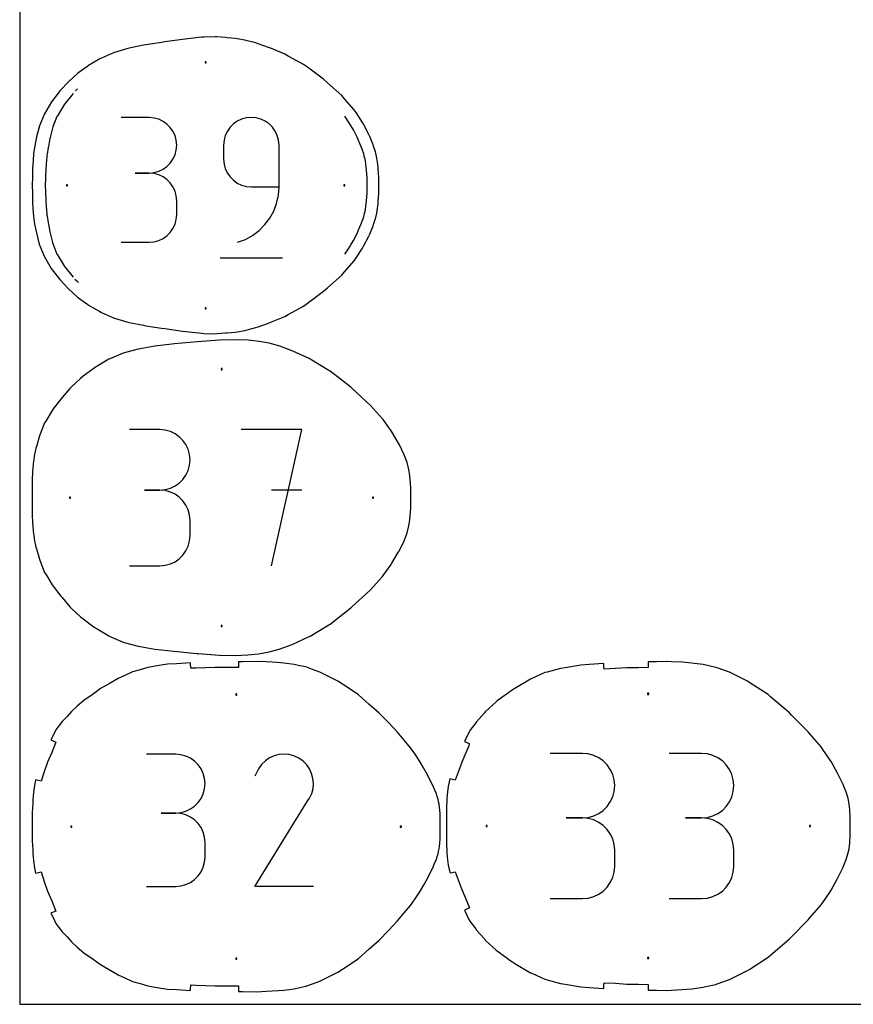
# Model space of a CAD drawing. Extents: x 0 to 90, y 0 to 90.
# Tile 1 of 3: x 0 to 43.8, y 0 to 51.7. Entities that reach past the tile are written whole.
import ezdxf

# ---------------------------------------------------------------- set-up
doc = ezdxf.new("R2010")
doc.units = 0

msp = doc.modelspace()

# ---------------------------------------------------------------- linework, layer by layer
at = {"layer": 'annotation', "color": 1}
for p, q in [((2.805543, 47.859794), (2.366152, 47.319084)), ((2.806683, 47.861131), (2.805543, 47.859794)), ((3.038757, 48.105895), (2.925299, 47.99036)), ((2.354787, 47.304223), (1.981217, 46.693405)), ((2.355851, 47.3056), (2.354787, 47.304223)), ((2.366152, 47.319084), (2.355851, 47.3056)), ((1.956103, 46.652167), (1.745024, 46.098729)), ((1.981217, 46.693405), (1.956103, 46.652167)), ((6.798304, 46.594569), (5.341192, 46.594569)), ((7.060369, 46.571046), (6.798304, 46.594569)), ((7.306963, 46.503258), (7.060369, 46.571046)), ((11.911244, 46.578653), (11.664938, 46.510826)), ((12.172768, 46.602182), (11.911244, 46.578653)), ((12.434833, 46.578653), (12.172768, 46.602182)), ((12.172768, 46.602182), (12.172768, 46.602182)), ((12.681427, 46.510826), (12.434833, 46.578653)), ((17.239667, 46.420851), (17.086964, 46.65965)), ((1.745024, 46.098729), (1.72227, 46.040687)), ((7.533985, 46.395374), (7.306963, 46.503258)), ((7.737333, 46.251562), (7.533985, 46.395374)), ((7.912905, 46.075992), (7.737333, 46.251562)), ((8.056602, 45.872833), (7.912905, 46.075992)), ((11.058843, 46.082899), (10.914927, 45.879227)), ((11.234585, 46.258813), (11.058843, 46.082899)), ((11.438001, 46.402834), (11.234585, 46.258813)), ((11.664938, 46.510826), (11.438001, 46.402834)), ((12.908449, 46.402834), (12.681427, 46.510826)), ((13.111797, 46.258813), (12.908449, 46.402834)), ((13.287369, 46.082899), (13.111797, 46.258813)), ((13.431066, 45.879227), (13.287369, 46.082899)), ((17.407947, 46.178649), (17.239667, 46.420851)), ((17.537649, 45.944448), (17.412082, 46.172442)), ((1.605596, 45.550048), (1.589643, 45.489146)), ((1.72227, 46.040687), (1.605596, 45.550048)), ((8.16432, 45.646254), (8.056602, 45.872833)), ((8.231958, 45.400425), (8.16432, 45.646254)), ((10.806989, 45.651931), (10.739181, 45.405148)), ((10.914927, 45.879227), (10.806989, 45.651931)), ((13.538784, 45.651931), (13.431066, 45.879227)), ((13.606422, 45.405148), (13.538784, 45.651931)), ((17.732437, 45.566386), (17.537649, 45.944448)), ((17.81523, 45.381695), (17.732437, 45.566386)), ((1.495849, 45.018939), (1.443246, 44.665164)), ((1.508345, 45.079079), (1.495849, 45.018939)), ((1.589643, 45.489146), (1.508345, 45.079079)), ((8.255416, 45.139514), (8.231958, 45.400425)), ((8.231958, 44.877379), (8.255416, 45.139514)), ((8.255416, 45.139514), (8.255416, 45.139514)), ((10.739181, 45.405148), (10.715656, 45.143012)), ((10.715656, 45.143012), (10.715656, 44.413427)), ((13.62988, 45.143012), (13.606422, 45.405148)), ((13.62988, 42.954669), (13.62988, 45.143012)), ((13.62988, 45.143012), (13.62988, 45.143012)), ((17.950721, 45.056173), (17.81523, 45.381695)), ((17.999575, 44.928551), (17.950721, 45.056173)), ((1.43478, 44.604763), (1.404276, 44.279277)), ((1.443246, 44.665164), (1.43478, 44.604763)), ((8.056602, 44.4033), (8.16432, 44.630595)), ((8.16432, 44.630595), (8.231958, 44.877379)), ((18.080706, 44.686376), (17.999575, 44.928551)), ((18.125418, 44.500425), (18.080706, 44.686376)), ((18.153392, 44.403641), (18.125418, 44.500425)), ((1.397073, 44.160433), (1.376759, 43.839874)), ((1.399561, 44.219487), (1.397073, 44.160433)), ((1.404276, 44.279277), (1.399561, 44.219487)), ((7.533985, 43.879692), (7.737333, 44.023713)), ((7.737333, 44.023713), (7.912905, 44.199627)), ((7.912905, 44.199627), (8.056602, 44.4033)), ((10.715656, 44.413427), (10.715656, 44.413427)), ((10.715656, 44.413427), (10.739181, 44.151306)), ((10.739181, 44.151306), (10.806989, 43.90456)), ((18.170441, 44.317239), (18.153392, 44.403641)), ((18.199517, 44.154232), (18.170441, 44.317239)), ((18.219741, 43.965106), (18.199517, 44.154232)), ((1.35541, 43.506901), (1.353123, 43.442759)), ((1.376759, 43.839874), (1.35541, 43.506901)), ((6.798304, 43.680345), (6.068719, 43.680345)), ((6.068719, 43.680345), (6.798304, 43.680345)), ((6.798304, 43.680345), (7.060369, 43.703873)), ((7.060369, 43.656822), (6.798304, 43.680345)), ((6.798304, 43.680345), (6.798304, 43.680345)), ((7.060369, 43.703873), (7.306963, 43.771701)), ((7.306963, 43.589034), (7.060369, 43.656822)), ((7.306963, 43.771701), (7.533985, 43.879692)), ((7.533985, 43.48115), (7.306963, 43.589034)), ((7.737333, 43.337338), (7.533985, 43.48115)), ((10.806989, 43.90456), (10.914927, 43.677319)), ((10.914927, 43.677319), (11.058843, 43.473712)), ((11.058843, 43.473712), (11.234585, 43.297866)), ((18.230221, 43.869018), (18.219741, 43.965106)), ((18.248322, 43.604722), (18.230221, 43.869018)), ((18.256505, 43.478996), (18.248322, 43.604722)), ((18.265057, 43.177105), (18.256505, 43.478996)), ((1.352038, 43.376637), (1.341161, 43.036557)), ((1.341161, 43.036557), (1.352042, 42.696528)), ((1.353123, 43.442759), (1.352038, 43.376637)), ((7.912905, 43.161768), (7.737333, 43.337338)), ((8.056602, 42.958609), (7.912905, 43.161768)), ((8.16432, 42.73203), (8.056602, 42.958609)), ((11.234585, 43.297866), (11.438001, 43.15391)), ((11.438001, 43.15391), (11.664938, 43.045973)), ((11.664938, 43.045973), (11.911244, 42.978183)), ((11.911244, 42.978183), (12.172768, 42.954669)), ((12.172768, 42.954669), (13.62988, 42.954669)), ((13.597619, 42.512256), (13.62988, 42.954669)), ((18.265049, 42.896059), (18.268595, 43.036574)), ((18.268595, 43.036574), (18.265057, 43.177105)), ((1.352042, 42.696528), (1.353125, 42.630363)), ((1.353125, 42.630363), (1.374546, 42.295731)), ((8.231958, 42.486201), (8.16432, 42.73203)), ((8.255416, 42.22529), (8.231958, 42.486201)), ((13.50347, 42.087017), (13.597619, 42.512256)), ((18.23021, 42.20414), (18.248327, 42.468433)), ((18.248327, 42.468433), (18.256534, 42.594129)), ((18.256534, 42.594129), (18.265049, 42.896059)), ((1.374546, 42.295731), (1.376773, 42.233266)), ((1.376773, 42.233266), (1.397094, 41.912722)), ((1.397094, 41.912722), (1.399545, 41.853659)), ((8.255416, 41.495705), (8.255416, 42.22529)), ((8.255416, 42.22529), (8.255416, 42.22529)), ((13.351387, 41.684301), (13.50347, 42.087017)), ((18.170458, 41.755929), (18.199552, 41.918969)), ((18.199552, 41.918969), (18.219779, 42.10807)), ((18.219779, 42.10807), (18.23021, 42.20414)), ((1.399545, 41.853659), (1.404252, 41.793839)), ((1.404252, 41.793839), (1.434752, 41.468359)), ((1.434752, 41.468359), (1.443236, 41.407934)), ((1.443236, 41.407934), (1.495842, 41.05416)), ((8.231958, 41.234686), (8.255416, 41.495705)), ((13.145322, 41.309454), (13.351387, 41.684301)), ((18.080711, 41.386781), (18.108674, 41.483541)), ((18.108674, 41.483541), (18.153423, 41.669505)), ((18.153423, 41.669505), (18.170458, 41.755929)), ((1.495842, 41.05416), (1.50833, 40.994013)), ((1.50833, 40.994013), (1.589633, 40.583955)), ((8.056602, 40.762204), (8.16432, 40.988799)), ((8.16432, 40.988799), (8.231958, 41.234686)), ((12.587054, 40.664763), (12.889227, 40.967826)), ((12.889227, 40.967826), (13.145322, 41.309454)), ((17.815245, 40.691349), (17.950749, 41.016938)), ((17.950749, 41.016938), (17.999578, 41.144538)), ((17.999578, 41.144538), (18.080711, 41.386781)), ((1.589633, 40.583955), (1.605604, 40.523031)), ((1.605604, 40.523031), (1.72226, 40.032404)), ((7.533985, 40.239754), (7.737333, 40.383522)), ((7.737333, 40.383522), (7.912905, 40.559058)), ((7.912905, 40.559058), (8.056602, 40.762204)), ((11.860285, 40.195724), (12.242756, 40.405613)), ((12.242756, 40.405613), (12.587054, 40.664763)), ((17.537656, 40.128615), (17.732485, 40.506711)), ((17.732485, 40.506711), (17.815245, 40.691349)), ((1.72226, 40.032404), (1.745022, 39.97435)), ((1.745022, 39.97435), (1.956082, 39.420913)), ((5.341192, 40.040651), (6.798304, 40.040651)), ((6.798304, 40.040651), (7.060369, 40.06416)), ((6.798304, 40.040651), (6.798304, 40.040651)), ((7.060369, 40.06416), (7.306963, 40.131914)), ((7.306963, 40.131914), (7.533985, 40.239754)), ((11.443594, 40.040445), (11.860285, 40.195724)), ((11.443594, 40.040445), (11.443594, 40.040445)), ((17.23975, 39.652264), (17.407868, 39.894258)), ((17.41216, 39.900701), (17.537656, 40.128615)), ((1.956082, 39.420913), (1.981222, 39.379644)), ((1.981222, 39.379644), (2.354772, 38.768845)), ((17.087029, 39.41346), (17.23975, 39.652264)), ((10.533568, 39.220228), (13.814436, 39.220228)), ((2.354772, 38.768845), (2.355863, 38.767442)), ((2.355863, 38.767442), (2.366345, 38.753714)), ((2.366345, 38.753714), (2.80551, 38.213275)), ((2.80551, 38.213275), (2.80647, 38.21215)), ((2.901615, 38.108492), (3.00573, 38.006746)), ((3.00573, 38.006746), (3.092073, 37.919823)), ((7.363337, 30.200418), (5.771644, 30.200418)), ((7.649607, 30.174723), (7.363337, 30.200418)), ((7.918977, 30.100674), (7.649607, 30.174723)), ((8.166967, 29.982825), (7.918977, 30.100674)), ((14.830156, 30.208734), (11.642725, 30.208734)), ((13.236665, 23.040948), (14.830156, 30.208734)), ((8.389096, 29.825731), (8.166967, 29.982825)), ((8.580885, 29.633945), (8.389096, 29.825731)), ((8.737853, 29.412022), (8.580885, 29.633945)), ((8.85552, 29.164516), (8.737853, 29.412022)), ((8.929406, 28.895982), (8.85552, 29.164516)), ((8.95503, 28.610973), (8.929406, 28.895982)), ((8.929406, 28.324626), (8.95503, 28.610973)), ((8.95503, 28.610973), (8.95503, 28.610973)), ((8.737853, 27.806761), (8.85552, 28.05505)), ((8.85552, 28.05505), (8.929406, 28.324626)), ((8.389096, 27.392115), (8.580885, 27.584277)), ((8.580885, 27.584277), (8.737853, 27.806761)), ((7.363337, 27.017033), (6.566367, 27.017033)), ((6.566367, 27.017033), (7.363337, 27.017033)), ((7.363337, 27.017033), (7.649607, 27.042734)), ((7.649607, 26.991338), (7.363337, 27.017033)), ((7.363337, 27.017033), (7.363337, 27.017033)), ((7.649607, 27.042734), (7.918977, 27.116826)), ((7.918977, 26.917289), (7.649607, 26.991338)), ((7.918977, 27.116826), (8.166967, 27.234792)), ((8.166967, 26.79944), (7.918977, 26.917289)), ((8.166967, 27.234792), (8.389096, 27.392115)), ((14.830156, 27.016808), (13.236665, 27.016808)), ((8.389096, 26.642345), (8.166967, 26.79944)), ((8.580885, 26.450559), (8.389096, 26.642345)), ((8.737853, 26.228637), (8.580885, 26.450559)), ((8.85552, 25.981131), (8.737853, 26.228637)), ((8.929406, 25.712596), (8.85552, 25.981131)), ((8.95503, 25.427588), (8.929406, 25.712596)), ((8.95503, 24.630618), (8.95503, 25.427588)), ((8.95503, 25.427588), (8.95503, 25.427588)), ((8.85552, 24.076893), (8.929406, 24.34549)), ((8.929406, 24.34549), (8.95503, 24.630618)), ((8.580885, 23.607461), (8.737853, 23.829369)), ((8.737853, 23.829369), (8.85552, 24.076893)), ((8.166967, 23.258666), (8.389096, 23.415712)), ((8.389096, 23.415712), (8.580885, 23.607461)), ((5.771644, 23.041172), (7.363337, 23.041172)), ((7.363337, 23.041172), (7.649607, 23.066853)), ((7.363337, 23.041172), (7.363337, 23.041172)), ((7.649607, 23.066853), (7.918977, 23.140865)), ((7.918977, 23.140865), (8.166967, 23.258666)), ((8.380237, 17.825456), (8.380068, 17.825445)), ((2.030684, 14.375602), (2.030565, 14.37545)), ((8.200429, 13.138551), (6.657004, 13.138551)), ((8.478018, 13.113635), (8.200429, 13.138551)), ((8.739219, 13.041831), (8.478018, 13.113635)), ((8.979689, 12.927556), (8.739219, 13.041831)), ((13.130887, 12.943409), (12.911648, 12.792227)), ((13.370522, 13.053856), (13.130887, 12.943409)), ((13.624682, 13.122043), (13.370522, 13.053856)), ((13.887498, 13.146445), (13.624682, 13.122043)), ((14.153101, 13.125538), (13.887498, 13.146445)), ((14.415624, 13.057797), (14.153101, 13.125538)), ((14.669195, 12.941698), (14.415624, 13.057797)), ((14.895987, 12.780653), (14.669195, 12.941698)), ((14.669195, 12.941698), (14.669195, 12.941698)), ((29.578262, 13.186865), (27.88081, 13.186865)), ((29.883553, 13.159463), (29.578262, 13.186865)), ((30.170821, 13.080493), (29.883553, 13.159463)), ((30.435288, 12.954814), (30.170821, 13.080493)), ((30.672177, 12.787282), (30.435288, 12.954814)), ((35.839684, 13.186865), (34.142232, 13.186865)), ((36.144975, 13.159463), (35.839684, 13.186865)), ((36.432243, 13.080493), (36.144975, 13.159463)), ((36.69671, 12.954814), (36.432243, 13.080493)), ((36.933599, 12.787282), (36.69671, 12.954814)), ((9.195082, 12.775226), (8.979689, 12.927556)), ((9.381055, 12.589256), (9.195082, 12.775226)), ((9.533263, 12.374062), (9.381055, 12.589256)), ((12.718672, 12.601834), (12.557828, 12.373756)), ((12.911648, 12.792227), (12.718672, 12.601834)), ((15.085611, 12.587401), (14.895987, 12.780653)), ((15.236378, 12.367863), (15.085611, 12.587401)), ((30.876709, 12.582753), (30.672177, 12.787282)), ((31.044107, 12.346084), (30.876709, 12.582753)), ((37.138131, 12.582753), (36.933599, 12.787282)), ((37.305529, 12.346084), (37.138131, 12.582753)), ((9.647362, 12.134062), (9.533263, 12.374062)), ((9.719007, 11.873671), (9.647362, 12.134062)), ((12.557828, 12.373756), (12.355147, 11.984957)), ((15.346604, 12.127964), (15.236378, 12.367863)), ((15.414603, 11.873624), (15.346604, 12.127964)), ((31.169592, 12.082133), (31.044107, 12.346084)), ((31.248387, 11.795756), (31.169592, 12.082133)), ((37.431014, 12.082133), (37.305529, 12.346084)), ((37.509809, 11.795756), (37.431014, 12.082133)), ((9.743854, 11.597305), (9.719007, 11.873671)), ((9.719007, 11.319642), (9.743854, 11.597305)), ((9.743854, 11.597305), (9.743854, 11.597305)), ((15.438688, 11.610769), (15.414603, 11.873624)), ((15.417173, 11.345319), (15.438688, 11.610769)), ((31.275714, 11.49181), (31.248387, 11.795756)), ((31.248387, 11.186437), (31.275714, 11.49181)), ((31.275714, 11.49181), (31.275714, 11.49181)), ((37.537136, 11.49181), (37.509809, 11.795756)), ((37.509809, 11.186437), (37.537136, 11.49181)), ((37.537136, 11.49181), (37.537136, 11.49181)), ((9.533263, 10.817481), (9.647362, 11.05824)), ((9.647362, 11.05824), (9.719007, 11.319642)), ((15.230599, 10.830331), (15.348372, 11.083199)), ((15.348372, 11.083199), (15.417173, 11.345319)), ((31.044107, 10.634162), (31.169592, 10.898949)), ((31.169592, 10.898949), (31.248387, 11.186437)), ((37.305529, 10.634162), (37.431014, 10.898949)), ((37.431014, 10.898949), (37.509809, 11.186437)), ((8.979689, 10.262857), (9.195082, 10.415409)), ((9.195082, 10.415409), (9.381055, 10.601743)), ((9.381055, 10.601743), (9.533263, 10.817481)), ((12.350788, 6.196133), (15.203139, 10.788051)), ((15.203139, 10.788051), (15.206549, 10.792271)), ((15.203139, 10.788051), (15.203139, 10.788051)), ((15.206549, 10.792271), (15.209819, 10.796526)), ((15.209819, 10.796526), (15.21297, 10.800853)), ((15.21297, 10.800853), (15.216025, 10.805288)), ((15.216025, 10.805288), (15.219004, 10.809866)), ((15.219004, 10.809866), (15.22193, 10.814623)), ((15.22193, 10.814623), (15.224823, 10.819596)), ((15.224823, 10.819596), (15.227706, 10.82482)), ((15.227706, 10.82482), (15.230599, 10.830331)), ((15.230599, 10.830331), (15.230599, 10.830331)), ((30.672177, 10.191965), (30.876709, 10.396895)), ((30.876709, 10.396895), (31.044107, 10.634162)), ((36.933599, 10.191965), (37.138131, 10.396895)), ((37.138131, 10.396895), (37.305529, 10.634162)), ((8.200429, 10.051701), (7.427627, 10.051701)), ((7.427627, 10.051701), (8.200429, 10.051701)), ((8.200429, 10.051701), (8.478018, 10.076623)), ((8.478018, 10.026785), (8.200429, 10.051701)), ((8.200429, 10.051701), (8.200429, 10.051701)), ((8.478018, 10.076623), (8.739219, 10.148468)), ((8.739219, 9.954981), (8.478018, 10.026785)), ((8.739219, 10.148468), (8.979689, 10.262857)), ((8.979689, 9.840706), (8.739219, 9.954981)), ((9.195082, 9.688376), (8.979689, 9.840706)), ((29.883553, 9.81937), (30.170821, 9.898385)), ((30.170821, 9.898385), (30.435288, 10.024189)), ((30.435288, 10.024189), (30.672177, 10.191965)), ((36.144975, 9.81937), (36.432243, 9.898385)), ((36.432243, 9.898385), (36.69671, 10.024189)), ((36.69671, 10.024189), (36.933599, 10.191965)), ((9.381055, 9.502406), (9.195082, 9.688376)), ((9.533263, 9.287213), (9.381055, 9.502406)), ((29.578262, 9.791961), (28.728337, 9.791961)), ((28.728337, 9.791961), (29.578262, 9.791961)), ((29.578262, 9.791961), (29.883553, 9.81937)), ((29.883553, 9.764559), (29.578262, 9.791961)), ((29.578262, 9.791961), (29.578262, 9.791961)), ((30.170821, 9.685589), (29.883553, 9.764559)), ((30.435288, 9.55991), (30.170821, 9.685589)), ((30.672177, 9.392377), (30.435288, 9.55991)), ((30.876709, 9.187849), (30.672177, 9.392377)), ((35.839684, 9.791961), (34.989759, 9.791961)), ((34.989759, 9.791961), (35.839684, 9.791961)), ((35.839684, 9.791961), (36.144975, 9.81937)), ((36.144975, 9.764559), (35.839684, 9.791961)), ((35.839684, 9.791961), (35.839684, 9.791961)), ((36.432243, 9.685589), (36.144975, 9.764559)), ((36.69671, 9.55991), (36.432243, 9.685589)), ((36.933599, 9.392377), (36.69671, 9.55991)), ((37.138131, 9.187849), (36.933599, 9.392377)), ((9.647362, 9.047212), (9.533263, 9.287213)), ((9.719007, 8.786821), (9.647362, 9.047212)), ((31.044107, 8.95118), (30.876709, 9.187849)), ((31.169592, 8.687229), (31.044107, 8.95118)), ((37.305529, 8.95118), (37.138131, 9.187849)), ((37.431014, 8.687229), (37.305529, 8.95118)), ((9.743854, 8.510455), (9.719007, 8.786821)), ((9.743854, 7.737653), (9.743854, 8.510455)), ((9.743854, 8.510455), (9.743854, 8.510455)), ((31.248387, 8.400852), (31.169592, 8.687229)), ((31.275714, 8.096906), (31.248387, 8.400852)), ((37.509809, 8.400852), (37.431014, 8.687229)), ((37.537136, 8.096906), (37.509809, 8.400852)), ((31.275714, 7.246981), (31.275714, 8.096906)), ((31.275714, 8.096906), (31.275714, 8.096906)), ((37.537136, 7.246981), (37.537136, 8.096906)), ((37.537136, 8.096906), (37.537136, 8.096906)), ((0.846868, 7.506262), (0.846892, 7.506075)), ((9.647362, 7.20072), (9.719007, 7.461172)), ((9.719007, 7.461172), (9.743854, 7.737653)), ((22.62617, 7.521328), (22.626633, 7.517947)), ((31.248387, 6.942909), (31.275714, 7.246981)), ((37.509809, 6.942909), (37.537136, 7.246981)), ((9.195082, 6.559589), (9.381055, 6.745523)), ((9.381055, 6.745523), (9.533263, 6.960702)), ((9.533263, 6.960702), (9.647362, 7.20072)), ((31.169592, 6.656465), (31.248387, 6.942909)), ((37.431014, 6.656465), (37.509809, 6.942909)), ((8.200429, 6.196407), (8.478018, 6.221309)), ((8.478018, 6.221309), (8.739219, 6.293077)), ((8.739219, 6.293077), (8.979689, 6.407305)), ((8.979689, 6.407305), (9.195082, 6.559589)), ((30.876709, 6.155841), (31.044107, 6.392494)), ((31.044107, 6.392494), (31.169592, 6.656465)), ((37.138131, 6.155841), (37.305529, 6.392494)), ((37.305529, 6.392494), (37.431014, 6.656465)), ((6.657004, 6.196407), (8.200429, 6.196407)), ((8.200429, 6.196407), (8.200429, 6.196407)), ((15.437638, 6.196133), (12.350788, 6.196133)), ((30.170821, 5.658242), (30.435288, 5.78387)), ((30.435288, 5.78387), (30.672177, 5.951352)), ((30.672177, 5.951352), (30.876709, 6.155841)), ((36.432243, 5.658242), (36.69671, 5.78387)), ((36.69671, 5.78387), (36.933599, 5.951352)), ((36.933599, 5.951352), (37.138131, 6.155841)), ((27.88081, 5.551926), (29.578262, 5.551926)), ((29.578262, 5.551926), (29.883553, 5.579313)), ((29.578262, 5.551926), (29.578262, 5.551926)), ((29.883553, 5.579313), (30.170821, 5.658242)), ((34.142232, 5.551926), (35.839684, 5.551926)), ((35.839684, 5.551926), (36.144975, 5.579313)), ((35.839684, 5.551926), (35.839684, 5.551926)), ((36.144975, 5.579313), (36.432243, 5.658242)), ((2.030533, 4.296992), (2.030652, 4.29684)), ((8.380092, 0.846982), (8.380261, 0.84697))]:
    msp.add_line(p, q, dxfattribs=at)
at = {"layer": 'boundary', "color": 5}
for p, q in [((9.412244, 50.793602), (8.549095, 50.697342)), ((9.56986, 50.814714), (9.412244, 50.793602)), ((9.683296, 50.822297), (9.56986, 50.814714)), ((10.282837, 50.837031), (9.683296, 50.822297)), ((10.364767, 50.828039), (10.282837, 50.837031)), ((10.819843, 50.798035), (10.364767, 50.828039)), ((10.909832, 50.786948), (10.819843, 50.798035)), ((11.325618, 50.747909), (10.909832, 50.786948)), ((11.425029, 50.730186), (11.325618, 50.747909)), ((11.841195, 50.661935), (11.425029, 50.730186)), ((5.684284, 50.230596), (4.983438, 50.015388)), ((5.753742, 50.247671), (5.684284, 50.230596)), ((6.512867, 50.395692), (5.753742, 50.247671)), ((6.635833, 50.419112), (6.512867, 50.395692)), ((7.454657, 50.538764), (6.635833, 50.419112)), ((7.637568, 50.568745), (7.454657, 50.538764)), ((8.549095, 50.697342), (7.637568, 50.568745)), ((11.952827, 50.633219), (11.841195, 50.661935)), ((12.407005, 50.515309), (11.952827, 50.633219)), ((12.538626, 50.47129), (12.407005, 50.515309)), ((13.083726, 50.2792), (12.538626, 50.47129)), ((13.243221, 50.21554), (13.083726, 50.2792)), ((13.932014, 49.924762), (13.243221, 50.21554)), ((4.204519, 49.674503), (3.616683, 49.331719)), ((4.29327, 49.717883), (4.204519, 49.674503)), ((4.93321, 49.998502), (4.29327, 49.717883)), ((4.983438, 50.015388), (4.93321, 49.998502)), ((14.116752, 49.827215), (13.932014, 49.924762)), ((14.909345, 49.3875), (14.116752, 49.827215)), ((3.573204, 49.300625), (3.060981, 48.92729)), ((3.616683, 49.331719), (3.573204, 49.300625)), ((15.121731, 49.238159), (14.909345, 49.3875)), ((15.972709, 48.604141), (15.121731, 49.238159)), ((3.060981, 48.92729), (2.575331, 48.496811)), ((2.575331, 48.496811), (2.116949, 47.996987)), ((16.180326, 48.425163), (15.972709, 48.604141)), ((16.927791, 47.752348), (16.180326, 48.425163)), ((1.968012, 47.80405), (1.673122, 47.415715)), ((2.116949, 47.996987), (1.968012, 47.80405)), ((17.077883, 47.579946), (16.927791, 47.752348)), ((1.673122, 47.415715), (1.299216, 46.79511)), ((17.58052, 47.006855), (17.077883, 47.579946)), ((1.299216, 46.79511), (1.0472, 46.165932)), ((17.678798, 46.854267), (17.58052, 47.006855)), ((18.024783, 46.334943), (17.678798, 46.854267)), ((1.0472, 46.165932), (0.890166, 45.584883)), ((18.090298, 46.206346), (18.024783, 46.334943)), ((18.35438, 45.703733), (18.090298, 46.206346)), ((0.890166, 45.584883), (0.792246, 45.112183)), ((18.396393, 45.60081), (18.35438, 45.703733)), ((18.577597, 45.169324), (18.396393, 45.60081)), ((0.792246, 45.112183), (0.734578, 44.70443)), ((18.602123, 45.095418), (18.577597, 45.169324)), ((18.702548, 44.788362), (18.602123, 45.095418)), ((0.734578, 44.70443), (0.700251, 44.312037)), ((18.716077, 44.732121), (18.702548, 44.788362)), ((18.776223, 44.452131), (18.716077, 44.732121)), ((0.700251, 44.312037), (0.679944, 43.915016)), ((18.810509, 44.248999), (18.776223, 44.452131)), ((18.835406, 44.00765), (18.810509, 44.248999)), ((18.841521, 43.950453), (18.835406, 44.00765)), ((0.66479, 43.468833), (0.65875, 43.036564)), ((0.679128, 43.858716), (0.66479, 43.468833)), ((0.679944, 43.915016), (0.679128, 43.858716)), ((18.864729, 43.605124), (18.841521, 43.950453)), ((18.870207, 43.525187), (18.864729, 43.605124)), ((18.881394, 43.127848), (18.870207, 43.525187)), ((0.65875, 43.036564), (0.664871, 42.633501)), ((18.870223, 42.547936), (18.881395, 42.945278)), ((18.883974, 43.036559), (18.881394, 43.127848)), ((18.881395, 42.945278), (18.883974, 43.036559)), ((0.664871, 42.633501), (0.67913, 42.214419)), ((18.841545, 42.122694), (18.864749, 42.468032)), ((18.864749, 42.468032), (18.870223, 42.547936)), ((0.67913, 42.214419), (0.679945, 42.158114)), ((0.679945, 42.158114), (0.698135, 41.793434)), ((18.810534, 41.824168), (18.835431, 42.065517)), ((18.835431, 42.065517), (18.841545, 42.122694)), ((0.698135, 41.793434), (0.730141, 41.405597)), ((0.730141, 41.405597), (0.784365, 41.000021)), ((18.716107, 41.341001), (18.767457, 41.571729)), ((18.767457, 41.571729), (18.810534, 41.824168)), ((0.784365, 41.000021), (0.87864, 40.53006)), ((18.396406, 40.472243), (18.577629, 40.903779)), ((18.577629, 40.903779), (18.602146, 40.977668)), ((18.602146, 40.977668), (18.702582, 41.284773)), ((18.702582, 41.284773), (18.716107, 41.341001)), ((0.87864, 40.53006), (1.030242, 39.949606)), ((18.090305, 39.866678), (18.354409, 40.36935)), ((18.354409, 40.36935), (18.396406, 40.472243)), ((1.030242, 39.949606), (1.278362, 39.312313)), ((18.024817, 39.738138), (18.090305, 39.866678)), ((17.6788, 39.218755), (18.024817, 39.738138)), ((1.278362, 39.312313), (1.662011, 38.671806)), ((17.077869, 38.493076), (17.580559, 39.066225)), ((17.580559, 39.066225), (17.6788, 39.218755)), ((1.662011, 38.671806), (1.968525, 38.268331)), ((16.180284, 37.647833), (16.927821, 38.32072)), ((16.927821, 38.32072), (17.077869, 38.493076)), ((1.968525, 38.268331), (2.111541, 38.083133)), ((2.111541, 38.083133), (2.557858, 37.595705)), ((2.557858, 37.595705), (3.039539, 37.164138)), ((15.121693, 36.834852), (15.972746, 37.468924)), ((15.972746, 37.468924), (16.180284, 37.647833)), ((3.039539, 37.164138), (3.573222, 36.772395)), ((3.573222, 36.772395), (3.616649, 36.741339)), ((3.616649, 36.741339), (4.204548, 36.398504)), ((14.909376, 36.685558), (15.121693, 36.834852)), ((4.204548, 36.398504), (4.293174, 36.355185)), ((4.293174, 36.355185), (4.933174, 36.074539)), ((13.932059, 36.148294), (14.116717, 36.2458)), ((14.116717, 36.2458), (14.909376, 36.685558)), ((4.933174, 36.074539), (4.983327, 36.057676)), ((4.983327, 36.057676), (5.684241, 35.842446)), ((5.684241, 35.842446), (5.753621, 35.825392)), ((5.753621, 35.825392), (6.51283, 35.677346)), ((12.538633, 35.60175), (13.083772, 35.793854)), ((13.083772, 35.793854), (13.243212, 35.857493)), ((13.243212, 35.857493), (13.932059, 36.148294)), ((6.51283, 35.677346), (6.635696, 35.653944)), ((6.635696, 35.653944), (7.454632, 35.534271)), ((7.454632, 35.534271), (7.637436, 35.504306)), ((7.637436, 35.504306), (8.549068, 35.375696)), ((8.549068, 35.375696), (9.412329, 35.279419)), ((9.412329, 35.279419), (9.56984, 35.258317)), ((9.56984, 35.258317), (9.683202, 35.25074)), ((9.683202, 35.25074), (10.282866, 35.236)), ((10.282866, 35.236), (10.364747, 35.244989)), ((10.364747, 35.244989), (10.819921, 35.274999)), ((10.819921, 35.274999), (10.909861, 35.286082)), ((10.909861, 35.286082), (11.3257, 35.32513)), ((11.3257, 35.32513), (11.425056, 35.342842)), ((11.425056, 35.342842), (11.841266, 35.411112)), ((11.841266, 35.411112), (11.952847, 35.439817)), ((11.952847, 35.439817), (12.407058, 35.557745)), ((12.407058, 35.557745), (12.538633, 35.60175)), ((8.136368, 34.701483), (7.110387, 34.583174)), ((9.34991, 34.817599), (8.136368, 34.701483)), ((10.504823, 34.899917), (9.34991, 34.817599)), ((11.351498, 34.9185), (10.504823, 34.899917)), ((12.001459, 34.890479), (11.351498, 34.9185)), ((12.589616, 34.829011), (12.001459, 34.890479)), ((13.109138, 34.733911), (12.589616, 34.829011)), ((13.673989, 34.581305), (13.109138, 34.733911)), ((5.438978, 34.214319), (4.829839, 33.952437)), ((5.566352, 34.247999), (5.438978, 34.214319)), ((6.223654, 34.430895), (5.566352, 34.247999)), ((6.339928, 34.450131), (6.223654, 34.430895)), ((7.110387, 34.583174), (6.339928, 34.450131)), ((14.360746, 34.321437), (13.673989, 34.581305)), ((15.2077, 33.927556), (14.360746, 34.321437)), ((4.691535, 33.893679), (4.071941, 33.523762)), ((4.829839, 33.952437), (4.691535, 33.893679)), ((15.265994, 33.900069), (15.2077, 33.927556)), ((16.257351, 33.307351), (15.265994, 33.900069)), ((3.91201, 33.427807), (3.341136, 33.000731)), ((4.071941, 33.523762), (3.91201, 33.427807)), ((16.318933, 33.269985), (16.257351, 33.307351)), ((17.403938, 32.419646), (16.318933, 33.269985)), ((3.195507, 32.891031), (2.729809, 32.448983)), ((3.341136, 33.000731), (3.195507, 32.891031)), ((2.637626, 32.359067), (2.224554, 31.877934)), ((2.729809, 32.448983), (2.637626, 32.359067)), ((17.448135, 32.384667), (17.403938, 32.419646)), ((18.446987, 31.463987), (17.448135, 32.384667)), ((2.164467, 31.80521), (1.764473, 31.280822)), ((2.224554, 31.877934), (2.164467, 31.80521)), ((1.705797, 31.202695), (1.368534, 30.647239)), ((1.764473, 31.280822), (1.705797, 31.202695)), ((19.068464, 30.772621), (18.446987, 31.463987)), ((1.312785, 30.554699), (1.074189, 29.960185)), ((1.368534, 30.647239), (1.312785, 30.554699)), ((19.111017, 30.725417), (19.068464, 30.772621)), ((19.526038, 30.136507), (19.111017, 30.725417)), ((19.567381, 30.078112), (19.526038, 30.136507)), ((19.914805, 29.479335), (19.567381, 30.078112)), ((1.03592, 29.864932), (0.879428, 29.309501)), ((1.074189, 29.960185), (1.03592, 29.864932)), ((0.856335, 29.230237), (0.768027, 28.807643)), ((0.879428, 29.309501), (0.856335, 29.230237)), ((19.942579, 29.431547), (19.914805, 29.479335)), ((20.216158, 28.868006), (19.942579, 29.431547)), ((0.753745, 28.744365), (0.708553, 28.393693)), ((0.768027, 28.807643), (0.753745, 28.744365)), ((20.367876, 28.469406), (20.216158, 28.868006)), ((20.444891, 28.16961), (20.367876, 28.469406)), ((0.674073, 27.988543), (0.659469, 27.56727)), ((0.700783, 28.338514), (0.674073, 27.988543)), ((0.708553, 28.393693), (0.700783, 28.338514)), ((20.494091, 27.902706), (20.444891, 28.16961)), ((0.659469, 27.56727), (0.65986, 27.116785)), ((20.526873, 27.586411), (20.494091, 27.902706)), ((20.554649, 27.138537), (20.526873, 27.586411)), ((0.65986, 27.116785), (0.660198, 27.063562)), ((0.660198, 27.063562), (0.663947, 26.624881)), ((20.566545, 26.657083), (20.554649, 27.138537)), ((0.663947, 26.624881), (0.660203, 26.186232)), ((20.552945, 26.083152), (20.566545, 26.592677)), ((20.566545, 26.592677), (20.566545, 26.657083)), ((0.659865, 26.13296), (0.658756, 25.71308)), ((0.660203, 26.186232), (0.659865, 26.13296)), ((20.524787, 25.644275), (20.552945, 26.083152)), ((0.658756, 25.71308), (0.670803, 25.305514)), ((20.491272, 25.332966), (20.524787, 25.644275)), ((0.670803, 25.305514), (0.700782, 24.911244)), ((0.700782, 24.911244), (0.708555, 24.85605)), ((0.708555, 24.85605), (0.753739, 24.505384)), ((20.361983, 24.765452), (20.441224, 25.067067)), ((20.441224, 25.067067), (20.491272, 25.332966)), ((0.753739, 24.505384), (0.768028, 24.442072)), ((0.768028, 24.442072), (0.856329, 24.019497)), ((19.942601, 23.818179), (20.203908, 24.356639)), ((20.203908, 24.356639), (20.361983, 24.765452)), ((0.856329, 24.019497), (0.879437, 23.940177)), ((0.879437, 23.940177), (1.035913, 23.384789)), ((19.914777, 23.770302), (19.942601, 23.818179)), ((1.035913, 23.384789), (1.074204, 23.289478)), ((1.074204, 23.289478), (1.312771, 22.695016)), ((19.5674, 23.171608), (19.914777, 23.770302)), ((19.111036, 22.524297), (19.526007, 23.113141)), ((19.526007, 23.113141), (19.5674, 23.171608)), ((1.312771, 22.695016), (1.36856, 22.602408)), ((1.36856, 22.602408), (1.705781, 22.047019)), ((18.414585, 21.755697), (19.068408, 22.47701)), ((19.068408, 22.47701), (19.111036, 22.524297)), ((1.705781, 22.047019), (1.764493, 21.968845)), ((1.764493, 21.968845), (2.164445, 21.444503)), ((17.448153, 20.865034), (18.414585, 21.755697)), ((2.164445, 21.444503), (2.224581, 21.371718)), ((2.224581, 21.371718), (2.637595, 20.890643)), ((2.637595, 20.890643), (2.729853, 20.800654)), ((2.729853, 20.800654), (3.19548, 20.358676)), ((16.318948, 19.979714), (17.403794, 20.829926)), ((17.403794, 20.829926), (17.448153, 20.865034)), ((3.19548, 20.358676), (3.341189, 20.248915)), ((3.341189, 20.248915), (3.911984, 19.821893)), ((3.911984, 19.821893), (4.071997, 19.725887)), ((4.071997, 19.725887), (4.691506, 19.356015)), ((15.266017, 19.349627), (16.257247, 19.942276)), ((16.257247, 19.942276), (16.318948, 19.979714)), ((4.691506, 19.356015), (4.82988, 19.297228)), ((4.82988, 19.297228), (5.438943, 19.03537)), ((14.316936, 18.911776), (15.207598, 19.322081)), ((15.207598, 19.322081), (15.266017, 19.349627)), ((5.438943, 19.03537), (5.566404, 19.001665)), ((5.566404, 19.001665), (6.223619, 18.818791)), ((6.223619, 18.818791), (6.339996, 18.799536)), ((6.339996, 18.799536), (7.110355, 18.66651)), ((7.110355, 18.66651), (8.100762, 18.552061)), ((13.109197, 18.515787), (13.638876, 18.658897)), ((13.638876, 18.658897), (14.316936, 18.911776)), ((8.100762, 18.552061), (9.310831, 18.435184)), ((9.310831, 18.435184), (9.386784, 18.430012)), ((9.386784, 18.430012), (10.504808, 18.349767)), ((10.504808, 18.349767), (11.32356, 18.331824)), ((11.32356, 18.331824), (11.986776, 18.358701)), ((11.986776, 18.358701), (12.549811, 18.414223)), ((12.549811, 18.414223), (13.109197, 18.515787)), ((6.730356, 17.697648), (6.329391, 17.58163)), ((7.222136, 17.780909), (6.730356, 17.697648)), ((7.76898, 17.87003), (7.222136, 17.780909)), ((8.234844, 17.898725), (7.76898, 17.87003)), ((8.975061, 17.948172), (8.234844, 17.898725)), ((8.977826, 17.888011), (8.975061, 17.948172)), ((8.9897, 17.655323), (8.977826, 17.888011)), ((9.273357, 17.661009), (8.9897, 17.655323)), ((10.256518, 17.701812), (9.273357, 17.661009)), ((11.22075, 17.702582), (10.256518, 17.701812)), ((11.495423, 17.702817), (11.22075, 17.702582)), ((11.496324, 17.763447), (11.495423, 17.702817)), ((11.573773, 17.998446), (11.495622, 17.997811)), ((11.495622, 17.997811), (11.496324, 17.763447)), ((11.705473, 17.996589), (11.573773, 17.998446)), ((12.465475, 18.013681), (11.705473, 17.996589)), ((12.950485, 17.987402), (12.465475, 18.013681)), ((13.27543, 17.970419), (12.950485, 17.987402)), ((13.536395, 17.955262), (13.27543, 17.970419)), ((13.886277, 17.926934), (13.536395, 17.955262)), ((14.161436, 17.886861), (13.886277, 17.926934)), ((14.429382, 17.855312), (14.161436, 17.886861)), ((14.724234, 17.791059), (14.429382, 17.855312)), ((15.032323, 17.725999), (14.724234, 17.791059)), ((15.392762, 17.597678), (15.032323, 17.725999)), ((15.772276, 17.459562), (15.392762, 17.597678)), ((28.426048, 17.6475), (27.722494, 17.457867)), ((28.669734, 17.687213), (28.426048, 17.6475)), ((29.495746, 17.822031), (28.669734, 17.687213)), ((29.940777, 17.856865), (29.495746, 17.822031)), ((30.703996, 17.909049), (29.940777, 17.856865)), ((30.711243, 17.76704), (30.703996, 17.909049)), ((30.721337, 17.615985), (30.711243, 17.76704)), ((31.321354, 17.640886), (30.721337, 17.615985)), ((31.918306, 17.681887), (31.321354, 17.640886)), ((32.506771, 17.682357), (31.918306, 17.681887)), ((33.03499, 17.70183), (32.506771, 17.682357)), ((33.478727, 18.000861), (33.031749, 17.996856)), ((33.031749, 17.996856), (33.032178, 17.853824)), ((33.032178, 17.853824), (33.03499, 17.70183)), ((34.000714, 18.013681), (33.478727, 18.000861)), ((34.258192, 18.000018), (34.000714, 18.013681)), ((34.826823, 17.969585), (34.258192, 18.000018)), ((35.328693, 17.92836), (34.826823, 17.969585)), ((35.447891, 17.915515), (35.328693, 17.92836)), ((35.916465, 17.847493), (35.447891, 17.915515)), ((35.991133, 17.833948), (35.916465, 17.847493)), ((36.516402, 17.719624), (35.991133, 17.833948)), ((36.584858, 17.703357), (36.516402, 17.719624)), ((36.667093, 17.673894), (36.584858, 17.703357)), ((37.313033, 17.44393), (36.667093, 17.673894)), ((5.169848, 17.126091), (4.665309, 16.829028)), ((5.518038, 17.282232), (5.169848, 17.126091)), ((5.93008, 17.473384), (5.518038, 17.282232)), ((6.329391, 17.58163), (5.93008, 17.473384)), ((16.240107, 17.227958), (15.772276, 17.459562)), ((16.726391, 16.977056), (16.240107, 17.227958)), ((26.847678, 17.089252), (26.019757, 16.598742)), ((26.916148, 17.118835), (26.847678, 17.089252)), ((27.608222, 17.428324), (26.916148, 17.118835)), ((27.722494, 17.457867), (27.608222, 17.428324)), ((37.421349, 17.392041), (37.313033, 17.44393)), ((38.259746, 16.976986), (37.421349, 17.392041)), ((4.255627, 16.586287), (3.862182, 16.305081)), ((4.665309, 16.829028), (4.255627, 16.586287)), ((17.257511, 16.62954), (16.726391, 16.977056)), ((17.799722, 16.260902), (17.257511, 16.62954)), ((25.948987, 16.556756), (25.885652, 16.510308)), ((26.019757, 16.598742), (25.948987, 16.556756)), ((38.384999, 16.897887), (38.259746, 16.976986)), ((39.33683, 16.275097), (38.384999, 16.897887)), ((3.862182, 16.305081), (3.376037, 15.968018)), ((18.347006, 15.769584), (17.799722, 16.260902)), ((25.885652, 16.510308), (25.096472, 15.945871)), ((39.469875, 16.164005), (39.33683, 16.275097)), ((40.456105, 15.310841), (39.469875, 16.164005)), ((3.020021, 15.662016), (2.718297, 15.384589)), ((3.376037, 15.968018), (3.020021, 15.662016)), ((18.897321, 15.29352), (18.347006, 15.769584)), ((25.043898, 15.89477), (24.474099, 15.370743)), ((25.096472, 15.945871), (25.043898, 15.89477)), ((2.492164, 15.127466), (2.238996, 14.863371)), ((2.718297, 15.384589), (2.492164, 15.127466)), ((19.382519, 14.802279), (18.897321, 15.29352)), ((24.428592, 15.31457), (24.017253, 14.846374)), ((24.474099, 15.370743), (24.428592, 15.31457)), ((40.573559, 15.196394), (40.456105, 15.310841)), ((41.443091, 14.316032), (40.573559, 15.196394)), ((2.063798, 14.639999), (1.900404, 14.427479)), ((2.238996, 14.863371), (2.063798, 14.639999)), ((19.863862, 14.294001), (19.382519, 14.802279)), ((23.973109, 14.78671), (23.659807, 14.387144)), ((24.017253, 14.846374), (23.973109, 14.78671)), ((1.7574, 14.119392), (1.640067, 13.891379)), ((1.900404, 14.427479), (1.7574, 14.119392)), ((20.208267, 13.874463), (19.863862, 14.294001)), ((23.623755, 14.318121), (23.384405, 13.802468)), ((23.659807, 14.387144), (23.623755, 14.318121)), ((41.52157, 14.226866), (41.443091, 14.316032)), ((42.123311, 13.522483), (41.52157, 14.226866)), ((1.640067, 13.891379), (1.764484, 13.837119)), ((1.904281, 13.774975), (1.683505, 13.239538)), ((1.764484, 13.837119), (1.904281, 13.774975)), ((20.544029, 13.481429), (20.208267, 13.874463)), ((20.7823, 13.138118), (20.544029, 13.481429)), ((23.6113, 13.588384), (23.245177, 12.720655)), ((23.384405, 13.802468), (23.618386, 13.698455)), ((23.618386, 13.698455), (23.6113, 13.588384)), ((42.177161, 13.445271), (42.123311, 13.522483)), ((1.683505, 13.239538), (1.464761, 12.721102)), ((21.035572, 12.766648), (20.7823, 13.138118)), ((42.604182, 12.830003), (42.177161, 13.445271)), ((1.464761, 12.721102), (1.279571, 12.216516)), ((21.22831, 12.424552), (21.035572, 12.766648)), ((21.436246, 12.060492), (21.22831, 12.424552)), ((23.205059, 12.623165), (22.895088, 11.778583)), ((23.245177, 12.720655), (23.205059, 12.623165)), ((42.647758, 12.751372), (42.604182, 12.830003)), ((42.993119, 12.13838), (42.647758, 12.751372)), ((1.279571, 12.216516), (1.121434, 11.716565)), ((21.576883, 11.766338), (21.436246, 12.060492)), ((43.025029, 12.069532), (42.993119, 12.13838)), ((43.276561, 11.543307), (43.025029, 12.069532)), ((0.762539, 11.393291), (0.748535, 11.264411)), ((0.804323, 11.59119), (0.762539, 11.393291)), ((0.839288, 11.789562), (0.804323, 11.59119)), ((0.972813, 11.756584), (0.839288, 11.789562)), ((1.121434, 11.716565), (0.972813, 11.756584)), ((21.729647, 11.45892), (21.576883, 11.766338)), ((21.817885, 11.256446), (21.729647, 11.45892)), ((22.527118, 11.444811), (22.494218, 11.186911)), ((22.615102, 11.855118), (22.527118, 11.444811)), ((22.895088, 11.778583), (22.615102, 11.855118)), ((43.295524, 11.495103), (43.276561, 11.543307)), ((43.451782, 11.103559), (43.295524, 11.495103)), ((0.710911, 10.931397), (0.69451, 10.758637)), ((0.732156, 11.134251), (0.710911, 10.931397)), ((0.748535, 11.264411), (0.732156, 11.134251)), ((21.899365, 11.057861), (21.817885, 11.256446)), ((21.944217, 10.911828), (21.899365, 11.057861)), ((21.990745, 10.770471), (21.944217, 10.911828)), ((22.494218, 11.186911), (22.457039, 10.80865)), ((43.538354, 10.811489), (43.451782, 11.103559)), ((0.682763, 10.55582), (0.664876, 10.309304)), ((0.69451, 10.758637), (0.682763, 10.55582)), ((22.020746, 10.636265), (21.990745, 10.770471)), ((22.049149, 10.509995), (22.020746, 10.636265)), ((22.067666, 10.355983), (22.049149, 10.509995)), ((22.083486, 10.208945), (22.067666, 10.355983)), ((22.453206, 10.743807), (22.429738, 10.334656)), ((22.457039, 10.80865), (22.453206, 10.743807)), ((43.595999, 10.53647), (43.538354, 10.811489)), ((43.631849, 10.213101), (43.595999, 10.53647)), ((0.662887, 10.088431), (0.658752, 9.830101)), ((0.658752, 9.830101), (0.660308, 9.596292)), ((0.664876, 10.309304), (0.662887, 10.088431)), ((22.093946, 10.003042), (22.083486, 10.208945)), ((22.102701, 9.799676), (22.093946, 10.003042)), ((22.429738, 10.334656), (22.426034, 9.861563)), ((22.426034, 9.861563), (22.429406, 9.373749)), ((43.650589, 9.844554), (43.631849, 10.213101)), ((43.651597, 9.78952), (43.650589, 9.844554)), ((0.661566, 9.336254), (0.660306, 9.0762)), ((0.660308, 9.596292), (0.661566, 9.336254)), ((22.105925, 9.567697), (22.102701, 9.799676)), ((22.108534, 9.336257), (22.105925, 9.567697)), ((22.105925, 9.104836), (22.108534, 9.336257)), ((22.429406, 9.373749), (22.426249, 8.934026)), ((43.657375, 9.373751), (43.651597, 9.78952)), ((43.651597, 8.958013), (43.657375, 9.373751)), ((0.660306, 9.0762), (0.65875, 8.842397)), ((0.65875, 8.842397), (0.662885, 8.584052)), ((22.09395, 8.66951), (22.102701, 8.872856)), ((22.102701, 8.872856), (22.105925, 9.104836)), ((22.426249, 8.934026), (22.429497, 8.452929)), ((43.62901, 8.485117), (43.65059, 8.902964)), ((43.65059, 8.902964), (43.651597, 8.958013)), ((0.662885, 8.584052), (0.664871, 8.363201)), ((0.664871, 8.363201), (0.682757, 8.116683)), ((22.049175, 8.162578), (22.067683, 8.316585)), ((22.067683, 8.316585), (22.083492, 8.463603)), ((22.083492, 8.463603), (22.09395, 8.66951)), ((22.429497, 8.452929), (22.453202, 8.003697)), ((43.591418, 8.173114), (43.62901, 8.485117)), ((0.682757, 8.116683), (0.694503, 7.913888)), ((0.694503, 7.913888), (0.710898, 7.741155)), ((21.899404, 7.614673), (21.944257, 7.760724)), ((21.944257, 7.760724), (21.990784, 7.902098)), ((21.990784, 7.902098), (22.020779, 8.036305)), ((22.020779, 8.036305), (22.049175, 8.162578)), ((22.453202, 8.003697), (22.457033, 7.93887)), ((22.457033, 7.93887), (22.490324, 7.58892)), ((43.440975, 7.607093), (43.53101, 7.902051)), ((43.53101, 7.902051), (43.591418, 8.173114)), ((0.710898, 7.741155), (0.732141, 7.53831)), ((0.732141, 7.53831), (0.748518, 7.408143)), ((0.748518, 7.408143), (0.762521, 7.279247)), ((0.762521, 7.279247), (0.804253, 7.081366)), ((21.72968, 7.213582), (21.811495, 7.412945)), ((21.811495, 7.412945), (21.899404, 7.614673)), ((22.490324, 7.58892), (22.527103, 7.3027)), ((22.527103, 7.3027), (22.604192, 6.939514)), ((43.276592, 7.204185), (43.295558, 7.252398)), ((43.295558, 7.252398), (43.440975, 7.607093)), ((0.804253, 7.081366), (0.839229, 6.882903)), ((0.839229, 6.882903), (0.987909, 6.922875)), ((0.987909, 6.922875), (1.121447, 6.95586)), ((1.121447, 6.95586), (1.279593, 6.45594)), ((21.436271, 6.611989), (21.576916, 6.906165)), ((21.576916, 6.906165), (21.72968, 7.213582)), ((22.604192, 6.939514), (22.646278, 6.901923)), ((22.646278, 6.901923), (22.89511, 6.968821)), ((22.89511, 6.968821), (23.205033, 6.124311)), ((43.025066, 6.677968), (43.276592, 7.204185)), ((1.279593, 6.45594), (1.464765, 5.951362)), ((21.035597, 5.905825), (21.22835, 6.247953)), ((21.22835, 6.247953), (21.436271, 6.611989)), ((42.6478, 5.996123), (42.993145, 6.609096)), ((42.993145, 6.609096), (43.025066, 6.677968)), ((1.464765, 5.951362), (1.683509, 5.432979)), ((20.782345, 5.53438), (21.035597, 5.905825)), ((23.205033, 6.124311), (23.245165, 6.026792)), ((23.245165, 6.026792), (23.611327, 5.159057)), ((42.177185, 5.302182), (42.60421, 5.917465)), ((42.60421, 5.917465), (42.6478, 5.996123)), ((1.683509, 5.432979), (1.904291, 4.897482)), ((20.208289, 4.797995), (20.544051, 5.191032)), ((20.544051, 5.191032), (20.782345, 5.53438)), ((41.521564, 4.520544), (42.123333, 5.224965)), ((42.123333, 5.224965), (42.177185, 5.302182)), ((1.764502, 4.835345), (1.640079, 4.781084)), ((1.640079, 4.781084), (1.757401, 4.553081)), ((1.904291, 4.897482), (1.764502, 4.835345)), ((19.863883, 4.378453), (20.208289, 4.797995)), ((23.648472, 5.062481), (23.384424, 4.945004)), ((23.384424, 4.945004), (23.623745, 4.42931)), ((23.611327, 5.159057), (23.648472, 5.062481)), ((1.757401, 4.553081), (1.900375, 4.244996)), ((1.900375, 4.244996), (2.063781, 4.032457)), ((19.382518, 3.870151), (19.863883, 4.378453)), ((23.623745, 4.42931), (23.659781, 4.360312)), ((23.659781, 4.360312), (23.973089, 3.960735)), ((40.573538, 3.551004), (41.443112, 4.431409)), ((41.443112, 4.431409), (41.521564, 4.520544)), ((2.063781, 4.032457), (2.238964, 3.8091)), ((2.238964, 3.8091), (2.49215, 3.544978)), ((18.897339, 3.378928), (19.382518, 3.870151)), ((23.973089, 3.960735), (24.017222, 3.901085)), ((24.017222, 3.901085), (24.428573, 3.432871)), ((2.49215, 3.544978), (2.718264, 3.287874)), ((2.718264, 3.287874), (3.019964, 3.010465)), ((18.347047, 2.902882), (18.897339, 3.378928)), ((24.428573, 3.432871), (24.474068, 3.376712)), ((24.474068, 3.376712), (25.043885, 2.852658)), ((39.46985, 2.583391), (40.456124, 3.436596)), ((40.456124, 3.436596), (40.573538, 3.551004)), ((3.019964, 3.010465), (3.376009, 2.704436)), ((3.376009, 2.704436), (3.862192, 2.367342)), ((17.799743, 2.411545), (18.347047, 2.902882)), ((25.043885, 2.852658), (25.096443, 2.801573)), ((25.096443, 2.801573), (25.885644, 2.237115)), ((3.862192, 2.367342), (4.255599, 2.086161)), ((4.255599, 2.086161), (4.665232, 1.843446)), ((17.257512, 2.042891), (17.799743, 2.411545)), ((25.885644, 2.237115), (25.948956, 2.190684)), ((25.948956, 2.190684), (26.019701, 2.148713)), ((26.019701, 2.148713), (26.847634, 1.658188)), ((38.384984, 1.849521), (39.336851, 2.472337)), ((39.336851, 2.472337), (39.46985, 2.583391)), ((4.665232, 1.843446), (5.169807, 1.546361)), ((16.258615, 1.463798), (16.726417, 1.69539)), ((16.726417, 1.69539), (17.257512, 2.042891)), ((26.847634, 1.658188), (26.916068, 1.62862)), ((26.916068, 1.62862), (27.60817, 1.319113)), ((37.421348, 1.355373), (38.259775, 1.77045)), ((38.259775, 1.77045), (38.384984, 1.849521)), ((5.169807, 1.546361), (5.517961, 1.390233)), ((5.517961, 1.390233), (5.930031, 1.199064)), ((5.930031, 1.199064), (6.329315, 1.090822)), ((6.329315, 1.090822), (6.730316, 0.974791)), ((15.03237, 0.946444), (15.392772, 1.074754)), ((15.392772, 1.074754), (15.77231, 1.21288)), ((15.77231, 1.21288), (16.258615, 1.463798)), ((27.60817, 1.319113), (27.722401, 1.28958)), ((27.722401, 1.28958), (28.426002, 1.099928)), ((28.426002, 1.099928), (28.669635, 1.060223)), ((28.669635, 1.060223), (29.495718, 0.92539)), ((30.71126, 0.9804), (30.721353, 1.131452)), ((30.721353, 1.131452), (31.32136, 1.106536)), ((31.32136, 1.106536), (31.918282, 1.065545)), ((31.918282, 1.065545), (32.506751, 1.065093)), ((32.506751, 1.065093), (33.03497, 1.045608)), ((33.03497, 1.045608), (33.032159, 0.893621)), ((36.064671, 0.930975), (36.58491, 1.044077)), ((36.58491, 1.044077), (36.667115, 1.07353)), ((36.667115, 1.07353), (37.313071, 1.303503)), ((37.313071, 1.303503), (37.421348, 1.355373)), ((6.730316, 0.974791), (7.222144, 0.891521)), ((7.222144, 0.891521), (7.768952, 0.802404)), ((7.768952, 0.802404), (8.234885, 0.773804)), ((8.234885, 0.773804), (8.975089, 0.724336)), ((8.975089, 0.724336), (8.977851, 0.784452)), ((8.977851, 0.784452), (8.989725, 1.017131)), ((8.989725, 1.017131), (9.27344, 1.011454)), ((9.27344, 1.011454), (10.2565, 0.970631)), ((10.2565, 0.970631), (11.220639, 0.969889)), ((11.220639, 0.969889), (11.495391, 0.969644)), ((11.495391, 0.969644), (11.494688, 0.735291)), ((11.494688, 0.735291), (11.49559, 0.674657)), ((11.49559, 0.674657), (11.573967, 0.674041)), ((11.573967, 0.674041), (11.705498, 0.675875)), ((11.705498, 0.675875), (12.465485, 0.65875)), ((12.465485, 0.65875), (12.950484, 0.685029)), ((12.950484, 0.685029), (13.275478, 0.702015)), ((13.275478, 0.702015), (13.607661, 0.729434)), ((13.607661, 0.729434), (13.886332, 0.745502)), ((13.886332, 0.745502), (14.161482, 0.785577)), ((14.161482, 0.785577), (14.429443, 0.81713)), ((14.429443, 0.81713), (14.724264, 0.881378)), ((14.724264, 0.881378), (15.03237, 0.946444)), ((29.495718, 0.92539), (29.94069, 0.890561)), ((29.94069, 0.890561), (30.704013, 0.838387)), ((30.704013, 0.838387), (30.71126, 0.9804)), ((33.032159, 0.893621), (33.03173, 0.750584)), ((33.03173, 0.750584), (33.478672, 0.746584)), ((33.478672, 0.746584), (34.00072, 0.733739)), ((34.00072, 0.733739), (34.258172, 0.747402)), ((34.258172, 0.747402), (34.826865, 0.777839)), ((34.826865, 0.777839), (35.328782, 0.819069)), ((35.328782, 0.819069), (35.447951, 0.831912)), ((35.447951, 0.831912), (35.916549, 0.899943)), ((35.916549, 0.899943), (35.991199, 0.913485)), ((35.991199, 0.913485), (36.064671, 0.930975))]:
    msp.add_line(p, q, dxfattribs=at)
at = {"layer": 'frame', "color": 5}
for p, q in [((0, 90), (0, 0)), ((0, 0), (90, 0))]:
    msp.add_line(p, q, dxfattribs=at)
at = {"layer": 'hole', "color": 5}
for p, q in [((9.804544, 49.530276), (9.747394, 49.530276)), ((9.747394, 49.530276), (9.747394, 49.473126)), ((9.747394, 49.473126), (9.804544, 49.473126)), ((9.804544, 49.473126), (9.804544, 49.530276)), ((2.509847, 43.065091), (2.452697, 43.065091)), ((2.452697, 43.065091), (2.452697, 43.007941)), ((2.452697, 43.007941), (2.509847, 43.007941)), ((2.509847, 43.007941), (2.509847, 43.065091)), ((17.090027, 43.065091), (17.032877, 43.065091)), ((17.032877, 43.065091), (17.032877, 43.007941)), ((17.032877, 43.007941), (17.090027, 43.007941)), ((17.090027, 43.007941), (17.090027, 43.065091)), ((9.804544, 36.599913), (9.747394, 36.599913)), ((9.747394, 36.599913), (9.747394, 36.542763)), ((9.747394, 36.542763), (9.804544, 36.542763)), ((9.804544, 36.542763), (9.804544, 36.599913)), ((10.648847, 33.40186), (10.591697, 33.40186)), ((10.591697, 33.40186), (10.591697, 33.34471)), ((10.591697, 33.34471), (10.648847, 33.34471)), ((10.648847, 33.34471), (10.648847, 33.40186)), ((2.678178, 26.653416), (2.621028, 26.653416)), ((2.621028, 26.653416), (2.621028, 26.596266)), ((2.621028, 26.596266), (2.678178, 26.596266)), ((2.678178, 26.596266), (2.678178, 26.653416)), ((18.604999, 26.653416), (18.547849, 26.653416)), ((18.547849, 26.653416), (18.547849, 26.596266)), ((18.547849, 26.596266), (18.604999, 26.596266)), ((18.604999, 26.596266), (18.604999, 26.653416)), ((10.648847, 19.90497), (10.591697, 19.90497)), ((10.591697, 19.90497), (10.591697, 19.84782)), ((10.591697, 19.84782), (10.648847, 19.84782)), ((10.648847, 19.84782), (10.648847, 19.90497)), ((11.412217, 16.306763), (11.355067, 16.306763)), ((11.355067, 16.306763), (11.355067, 16.249613)), ((11.355067, 16.249613), (11.412217, 16.249613)), ((11.412217, 16.249613), (11.412217, 16.306763)), ((33.061688, 16.344257), (33.004538, 16.344257)), ((33.004538, 16.344257), (33.004538, 16.287107)), ((33.004538, 16.287107), (33.061688, 16.287107)), ((33.061688, 16.287107), (33.061688, 16.344257)), ((2.745619, 9.364773), (2.688469, 9.364773)), ((2.688469, 9.364773), (2.688469, 9.307623)), ((2.745619, 9.307623), (2.745619, 9.364773)), ((20.06419, 9.364773), (20.00704, 9.364773)), ((20.00704, 9.364773), (20.00704, 9.307623)), ((20.06419, 9.307623), (20.06419, 9.364773)), ((24.577743, 9.402285), (24.520593, 9.402285)), ((24.520593, 9.402285), (24.520593, 9.345135)), ((24.520593, 9.345135), (24.577743, 9.345135)), ((24.577743, 9.345135), (24.577743, 9.402285)), ((41.562816, 9.402285), (41.505666, 9.402285)), ((41.505666, 9.402285), (41.505666, 9.345135)), ((41.505666, 9.345135), (41.562816, 9.345135)), ((41.562816, 9.345135), (41.562816, 9.402285)), ((2.688469, 9.307623), (2.745619, 9.307623)), ((20.00704, 9.307623), (20.06419, 9.307623)), ((11.412217, 2.422818), (11.355067, 2.422818)), ((11.355067, 2.422818), (11.355067, 2.365668)), ((11.355067, 2.365668), (11.412217, 2.365668)), ((11.412217, 2.365668), (11.412217, 2.422818)), ((33.061688, 2.460313), (33.004538, 2.460313)), ((33.004538, 2.460313), (33.004538, 2.403163)), ((33.004538, 2.403163), (33.061688, 2.403163)), ((33.061688, 2.403163), (33.061688, 2.460313))]:
    msp.add_line(p, q, dxfattribs=at)

doc.saveas('drawing.dxf')
